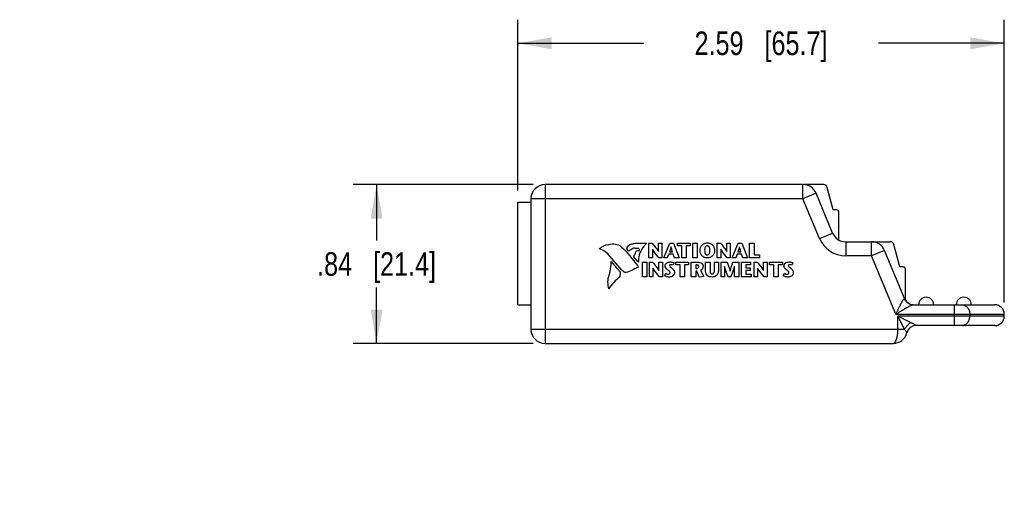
# Model space of a CAD drawing. Header units: inches. Extents: x 0 to 22, y 0 to 17.
# Tile 9 of 17: x 13.5 to 18.7, y 5.4 to 7.9. Entities that reach past the tile are written whole.
import ezdxf

# ---------------------------------------------------------------- set-up
doc = ezdxf.new("R2010")
doc.units = ezdxf.units.IN
doc.header["$LTSCALE"] = 1.21
doc.header["$MEASUREMENT"] = 0
doc.layers.get('0').update_dxf_attribs({"linetype": 'CONTINUOUS'})
for name, color, linetype in [('02___PRT_ALL_AXES', 7, 'CONTINUOUS'), ('DATUMCURVES', 7, 'CONTINUOUS'), ('DIMENSIONS', 7, 'CONTINUOUS')]:
    doc.layers.add(name, color=color, linetype=linetype)
doc.styles.get("Standard").update_dxf_attribs({"font": 'txt', "width": 0.8})
doc.dimstyles.new('DIMSTYLE_1', dxfattribs={"dimtxt": 0.125, "dimasz": 0.18, "dimexe": 0.125, "dimexo": 0.0625, "dimgap": 0.0625, "dimtad": 0, "dimtih": 1, "dimtoh": 1, "dimzin": 4, "dimdsep": 46, "dimtxsty": 'STANDARD', "dimblk": '_FILLED', "dimblk1": '_FILLED', "dimblk2": '_FILLED', "dimcen": 0.09, "dimadec": 0, "dimazin": 0, "dimtp": 0.001, "dimtm": 0.001, "dimtfac": 1, "dimtofl": 0, "dimtmove": 0, "dimatfit": 3, "dimldrblk": '_FILLED', "dimfxl": 1, "dimtolj": 1, "dimtzin": 4, "dimarcsym": 0})

# ---------------------------------------------------------------- blocks, each defined once
blk = doc.blocks.new('_FILLED')
at = {"color": 0, "linetype": 'BYBLOCK'}
blk.add_solid([(0, 0), (-1, 0.174), (-1, -0.174)], dxfattribs=at)
blk = doc.blocks.new('*D0')
at = {"layer": 'DIMENSIONS', "color": 2, "linetype": 'CONTINUOUS'}
for p, q in [((16.1001, 7.0407), (16.1001, 7.9462)), ((18.6855, 6.4457), (18.6855, 7.9462)), ((16.1001, 7.8212), (16.7678, 7.8212)), ((18.6855, 7.8212), (18.0178, 7.8212))]:
    blk.add_line(p, q, dxfattribs=at)
at = {"layer": 'DIMENSIONS', "color": 2, "linetype": 'CONTINUOUS', "xscale": 0.18, "yscale": 0.18, "zscale": 0.18, "rotation": 180}
blk.add_blockref('_FILLED', (16.1001, 7.8212), dxfattribs=at)
at = {"layer": 'DIMENSIONS', "color": 2, "linetype": 'CONTINUOUS', "xscale": 0.18, "yscale": 0.18, "zscale": 0.18}
blk.add_blockref('_FILLED', (18.6855, 7.8212), dxfattribs=at)
at = {"layer": 'DIMENSIONS', "color": 2, "linetype": 'CONTINUOUS', "insert": (17.3928, 7.8837), "char_height": 0.125, "width": 1.125, "attachment_point": 2, "line_spacing_factor": 0.9}
blk.add_mtext('2.59{\\Ftxt.shx;\\W1.000000;\\H0.125000; }[65.7]', dxfattribs=at)
blk = doc.blocks.new('*D1')
at = {"layer": 'DIMENSIONS', "color": 2, "linetype": 'CONTINUOUS'}
for p, q in [((16.1826, 7.0712), (15.2251, 7.0712)), ((15.3501, 7.0712), (15.3501, 6.7747)), ((15.3501, 6.2282), (15.3501, 6.5247)), ((16.1826, 6.2282), (15.2251, 6.2282))]:
    blk.add_line(p, q, dxfattribs=at)
at = {"layer": 'DIMENSIONS', "color": 2, "linetype": 'CONTINUOUS', "xscale": 0.18, "yscale": 0.18, "zscale": 0.18}
for p, rotation in [((15.3501, 7.0712), 90), ((15.3501, 6.2282), 270)]:
    blk.add_blockref('_FILLED', p, dxfattribs=dict(at, rotation=rotation))
at = {"layer": 'DIMENSIONS', "color": 2, "linetype": 'CONTINUOUS', "insert": (15.3501, 6.7122), "char_height": 0.125, "width": 1.025, "attachment_point": 2, "line_spacing_factor": 0.9}
blk.add_mtext('.84{\\Ftxt.shx;\\W1.000000;\\H0.125000; }[21.4]', dxfattribs=at)
blk = doc.blocks.new('*D3')
at = {"layer": 'DIMENSIONS', "color": 2, "linetype": 'CONTINUOUS'}
for p, q in [((11.6575, 6.7647), (11.6575, 5.3532)), ((12.277, 6.2407), (12.277, 5.3532)), ((11.6575, 5.4782), (11.2975, 5.4782)), ((12.277, 5.4782), (12.6751, 5.4782))]:
    blk.add_line(p, q, dxfattribs=at)
at = {"layer": 'DIMENSIONS', "color": 2, "linetype": 'CONTINUOUS', "xscale": 0.18, "yscale": 0.18, "zscale": 0.18}
blk.add_blockref('_FILLED', (11.6575, 5.4782), dxfattribs=at)
at = {"layer": 'DIMENSIONS', "color": 2, "linetype": 'CONTINUOUS', "xscale": 0.18, "yscale": 0.18, "zscale": 0.18, "rotation": 180}
blk.add_blockref('_FILLED', (12.277, 5.4782), dxfattribs=at)
at = {"layer": 'DIMENSIONS', "color": 2, "linetype": 'CONTINUOUS', "insert": (12.7376, 5.5407), "char_height": 0.125, "width": 1.025, "attachment_point": 1, "line_spacing_factor": 0.9}
blk.add_mtext('.62{\\Ftxt.shx;\\W1.000000;\\H0.125000; }[15.7]', dxfattribs=at)

msp = doc.modelspace()

# ---------------------------------------------------------------- linework, layer by layer
at = {"color": 7, "linetype": 'CONTINUOUS'}
for p, q in [((16.2451, 7.0712), (16.2451, 6.2282)), ((17.6158, 7.0712), (16.2451, 7.0712)), ((17.6158, 6.9962), (17.6158, 7.0712)), ((17.7257, 7.071), (17.6211, 7.071)), ((17.685, 7.0252), (17.6158, 6.9962)), ((17.7734, 6.8139), (17.685, 7.0252)), ((17.7767, 6.9372), (17.7447, 7.0564)), ((16.1001, 6.4332), (16.1001, 6.9782)), ((16.1001, 6.9782), (16.1701, 6.9782)), ((16.1701, 6.9962), (16.1701, 6.3032)), ((17.6158, 6.9962), (16.1701, 6.9962)), ((17.7042, 6.785), (17.6158, 6.9962)), ((17.7939, 6.9372), (17.7767, 6.9372)), ((17.8057, 6.7776), (17.8057, 6.9254)), ((17.7042, 6.785), (17.7734, 6.8139)), ((17.8426, 6.7679), (18.08, 6.7679)), ((17.8426, 6.7679), (17.8426, 6.6929)), ((17.9802, 6.6929), (17.9802, 6.7679)), ((18.131, 6.634), (18.099, 6.7533)), ((18.0493, 6.7218), (17.9802, 6.6929)), ((18.1572, 6.4639), (18.0493, 6.7218)), ((17.9802, 6.6929), (17.8426, 6.6929)), ((18.1097, 6.3832), (17.9802, 6.6929)), ((18.1483, 6.634), (18.131, 6.634)), ((18.1601, 6.4583), (18.1601, 6.6222)), ((18.1554, 6.4643), (18.1572, 6.4639)), ((16.1001, 6.4332), (16.1701, 6.4332)), ((18.1097, 6.3832), (18.6855, 6.3832)), ((18.2006, 6.4332), (18.6355, 6.4332)), ((18.4201, 6.3232), (18.4201, 6.4332)), ((18.5017, 6.3832), (18.5017, 6.3732)), ((18.6855, 6.3732), (18.1201, 6.3732)), ((18.1201, 6.3032), (18.1201, 6.3732)), ((18.155, 6.3033), (18.1201, 6.3732)), ((18.1901, 6.3382), (18.1201, 6.3732)), ((16.1701, 6.3032), (18.1201, 6.3032)), ((18.1201, 6.3032), (18.155, 6.3033)), ((18.1668, 6.2875), (18.1655, 6.2894)), ((18.1679, 6.2853), (18.1668, 6.2875)), ((18.1679, 6.2852), (18.1679, 6.2852)), ((18.2138, 6.3248), (18.2127, 6.3255)), ((18.2164, 6.3232), (18.2138, 6.3248)), ((18.6355, 6.3232), (18.2164, 6.3232)), ((16.2451, 6.2282), (18.0951, 6.2282))]:
    msp.add_line(p, q, dxfattribs=at)
for centre, radius, start, end in [((16.2451, 6.9962), 0.075, 90, 180), ((17.6158, 6.9962), 0.075, 22.7021, 90), ((17.7257, 7.0513), 0.0197, 15, 90), ((17.7939, 6.9254), 0.0118, 0, 90), ((17.8426, 6.8429), 0.075, 202.7021, 270), ((17.8426, 6.8429), 0.15, 202.7021, 270), ((17.9802, 6.6929), 0.075, 22.7021, 90), ((18.08, 6.7482), 0.0197, 15, 90), ((18.1483, 6.6222), 0.0118, 0, 90), ((18.2034, 6.4832), 0.05, 202.7021, 270), ((18.6355, 6.3832), 0.05, 0, 90), ((18.6355, 6.3732), 0.05, 270, 360), ((16.2451, 6.3032), 0.075, 180, 270), ((18.0951, 6.3032), 0.075, 269.9333, 346.1174), ((18.2164, 6.2732), 0.05, 89.9988, 166.107), ((18.2163, 6.2733), 0.0499, 160.9785, 166.0576), ((18.2164, 6.2735), 0.0498, 90.0026, 95.0952)]:
    msp.add_arc(centre, radius, start, end, dxfattribs=at)
for points, knots in [([(18.1097, 6.3832), (18.1118, 6.3878), (18.115, 6.3947), (18.1192, 6.4037), (18.1223, 6.4105), (18.1254, 6.4171), (18.1285, 6.4236), (18.1316, 6.4298), (18.1347, 6.4359), (18.1376, 6.4416), (18.1406, 6.447), (18.1434, 6.4519), (18.1457, 6.4556), (18.1475, 6.4582), (18.1488, 6.4599), (18.15, 6.4613), (18.1512, 6.4625), (18.1523, 6.4634), (18.1534, 6.4641), (18.1543, 6.4644), (18.155, 6.4644), (18.1553, 6.4644), (18.1554, 6.4643)], [0, 0, 0, 0, 0.159983, 0.239412, 0.318062, 0.395604, 0.471697, 0.545965, 0.617849, 0.686733, 0.751808, 0.812038, 0.866233, 0.890605, 0.912923, 0.93302, 0.950761, 0.96608, 0.979073, 0.990118, 0.995144, 1, 1, 1, 1]), ([(18.2006, 6.4332), (18.1958, 6.4332), (18.1861, 6.4347), (18.173, 6.4412), (18.1622, 6.4512), (18.1572, 6.4598), (18.1554, 6.4643)], [0, 0, 0, 0, 0.248023, 0.49703, 0.747661, 1, 1, 1, 1]), ([(18.1097, 6.3832), (18.114, 6.3859), (18.1225, 6.3913), (18.1353, 6.3993), (18.1478, 6.407), (18.1581, 6.4133), (18.1662, 6.418), (18.172, 6.4213), (18.1777, 6.4244), (18.1831, 6.4272), (18.1874, 6.4292), (18.1907, 6.4306), (18.1929, 6.4315), (18.1951, 6.4322), (18.1971, 6.4328), (18.1989, 6.4331), (18.2001, 6.4332), (18.2006, 6.4332)], [0, 0, 0, 0, 0.145725, 0.290379, 0.432534, 0.570519, 0.637188, 0.701764, 0.763642, 0.822128, 0.876218, 0.901274, 0.924767, 0.946518, 0.966372, 0.984212, 1, 1, 1, 1]), ([(18.4609, 6.4332), (18.4622, 6.4332), (18.4649, 6.4331), (18.4689, 6.4324), (18.4728, 6.4312), (18.4765, 6.4295), (18.4802, 6.4274), (18.4848, 6.424), (18.49, 6.4187), (18.4951, 6.4111), (18.4988, 6.4024), (18.5012, 6.393), (18.5017, 6.3865), (18.5017, 6.3832)], [0, 0, 0, 0, 0.056029, 0.112434, 0.169368, 0.227015, 0.285582, 0.345238, 0.468016, 0.595694, 0.727702, 0.863042, 1, 1, 1, 1]), ([(18.1901, 6.3382), (18.1883, 6.3373), (18.1847, 6.3353), (18.1796, 6.3318), (18.1746, 6.3278), (18.1699, 6.3234), (18.1655, 6.3187), (18.1615, 6.3137), (18.158, 6.3086), (18.156, 6.305), (18.1551, 6.3032)], [0, 0, 0, 0, 0.120005, 0.244357, 0.371488, 0.499997, 0.628507, 0.755639, 0.879993, 1, 1, 1, 1]), ([(18.2127, 6.3255), (18.2113, 6.3264), (18.208, 6.3284), (18.2006, 6.3327), (18.1944, 6.3361), (18.1901, 6.3382)], [0, 0, 0, 0, 0.196052, 0.437617, 1, 1, 1, 1]), ([(18.4609, 6.3232), (18.4622, 6.3232), (18.4649, 6.3234), (18.4689, 6.3241), (18.4728, 6.3253), (18.4765, 6.327), (18.4802, 6.3291), (18.4848, 6.3325), (18.49, 6.3378), (18.4951, 6.3454), (18.4988, 6.3541), (18.5012, 6.3635), (18.5017, 6.37), (18.5017, 6.3732)], [0, 0, 0, 0, 0.056029, 0.112434, 0.169368, 0.227015, 0.285582, 0.345238, 0.468016, 0.595694, 0.727702, 0.863042, 1, 1, 1, 1]), ([(18.0951, 6.2282), (18.0955, 6.2282), (18.0963, 6.2283), (18.0975, 6.2286), (18.0987, 6.229), (18.0999, 6.2296), (18.101, 6.2304), (18.1026, 6.2317), (18.1046, 6.2337), (18.1068, 6.2368), (18.1088, 6.2405), (18.1108, 6.2448), (18.1126, 6.2496), (18.1143, 6.255), (18.1158, 6.2609), (18.1171, 6.2672), (18.1181, 6.274), (18.119, 6.281), (18.1196, 6.2883), (18.12, 6.2957), (18.1201, 6.3007), (18.1201, 6.3033)], [0, 0, 0, 0, 0.014592, 0.029248, 0.044288, 0.060005, 0.076659, 0.094446, 0.133776, 0.17855, 0.229044, 0.285373, 0.347498, 0.415167, 0.48802, 0.565568, 0.647208, 0.732275, 0.820026, 0.909622, 1, 1, 1, 1]), ([(18.1655, 6.2894), (18.1649, 6.2903), (18.1635, 6.2924), (18.1611, 6.2957), (18.1583, 6.2994), (18.1562, 6.302), (18.155, 6.3033)], [0, 0, 0, 0, 0.194211, 0.430464, 0.701465, 1, 1, 1, 1])]:
    msp.add_open_spline(points, degree=3, knots=knots, dxfattribs=at)
at = {"layer": '02___PRT_ALL_AXES', "color": 7, "linetype": 'CONTINUOUS'}
msp.add_line((18.6855, 6.3732), (18.6855, 6.3832), dxfattribs=at)
for centre in [(18.2701, 6.4332), (18.4701, 6.4332)]:
    msp.add_arc(centre, 0.04, 0, 180, dxfattribs=at)
at = {"layer": 'DATUMCURVES', "color": 40, "linetype": 'CONTINUOUS'}
for p, q in [((16.7971, 6.6832), (16.7971, 6.7606)), ((16.7971, 6.7606), (16.814, 6.7606)), ((16.8476, 6.7163), (16.8476, 6.7606)), ((16.8476, 6.7606), (16.866, 6.7606)), ((16.866, 6.7606), (16.866, 6.6832)), ((16.8767, 6.6832), (16.9082, 6.7606)), ((16.9082, 6.7606), (16.9278, 6.7606)), ((16.9278, 6.7606), (16.9572, 6.6832)), ((16.9489, 6.7461), (16.9489, 6.7606)), ((16.9489, 6.7606), (17.0169, 6.7606)), ((17.0169, 6.7606), (17.0169, 6.7461)), ((17.0311, 6.6832), (17.0311, 6.7606)), ((17.0311, 6.7606), (17.0544, 6.7606)), ((17.0544, 6.7606), (17.0544, 6.6832)), ((17.1603, 6.6832), (17.1603, 6.7606)), ((17.1603, 6.7606), (17.1772, 6.7606)), ((17.2109, 6.7163), (17.2109, 6.7606)), ((17.2109, 6.7606), (17.2292, 6.7606)), ((17.2292, 6.7606), (17.2292, 6.6832)), ((17.2399, 6.6832), (17.2714, 6.7606)), ((17.2714, 6.7606), (17.291, 6.7606)), ((17.291, 6.7606), (17.3204, 6.6832)), ((17.3323, 6.6832), (17.3323, 6.7606)), ((17.3323, 6.7606), (17.3556, 6.7606)), ((17.3556, 6.7606), (17.3556, 6.6977)), ((16.6905, 6.7183), (16.6802, 6.7304)), ((16.8155, 6.7285), (16.8155, 6.6832)), ((16.8157, 6.7285), (16.8155, 6.7285)), ((16.8474, 6.7163), (16.8476, 6.7163)), ((16.9024, 6.7017), (16.8949, 6.6832)), ((16.9264, 6.7017), (16.9024, 6.7017)), ((16.9063, 6.7139), (16.9226, 6.7139)), ((16.9151, 6.7416), (16.9149, 6.7416)), ((16.9324, 6.6832), (16.9264, 6.7017)), ((16.9712, 6.7461), (16.9489, 6.7461)), ((16.9712, 6.6832), (16.9712, 6.7461)), ((16.9946, 6.7461), (16.9946, 6.6832)), ((17.0169, 6.7461), (16.9946, 6.7461)), ((17.1787, 6.7285), (17.1787, 6.6832)), ((17.1789, 6.7285), (17.1787, 6.7285)), ((17.2106, 6.7163), (17.2109, 6.7163)), ((17.2656, 6.7017), (17.2582, 6.6832)), ((17.2896, 6.7017), (17.2656, 6.7017)), ((17.2696, 6.7139), (17.2858, 6.7139)), ((17.2783, 6.7416), (17.2781, 6.7416)), ((17.2957, 6.6832), (17.2896, 6.7017)), ((17.3556, 6.6977), (17.3839, 6.6977)), ((17.3839, 6.6977), (17.3839, 6.6832)), ((16.7623, 6.5819), (16.7623, 6.6592)), ((16.7623, 6.6592), (16.7856, 6.6592)), ((16.7856, 6.6592), (16.7856, 6.5819)), ((16.8155, 6.6832), (16.7971, 6.6832)), ((16.8, 6.5819), (16.8, 6.6592)), ((16.8, 6.6592), (16.8169, 6.6592)), ((16.866, 6.6832), (16.8504, 6.6832)), ((16.8505, 6.6149), (16.8505, 6.6592)), ((16.8505, 6.6592), (16.8689, 6.6592)), ((16.8689, 6.6592), (16.8689, 6.5819)), ((16.8949, 6.6832), (16.8767, 6.6832)), ((16.9307, 6.6554), (16.9247, 6.6432)), ((16.9572, 6.6832), (16.9324, 6.6832)), ((16.9402, 6.6448), (16.9402, 6.6592)), ((16.9402, 6.6592), (17.0082, 6.6592)), ((16.9625, 6.6448), (16.9402, 6.6448)), ((16.9625, 6.5819), (16.9625, 6.6448)), ((16.9946, 6.6832), (16.9712, 6.6832)), ((16.9858, 6.6448), (16.9858, 6.5819)), ((17.0082, 6.6448), (16.9858, 6.6448)), ((17.0082, 6.6592), (17.0082, 6.6448)), ((17.0223, 6.5819), (17.0223, 6.6592)), ((17.0223, 6.6592), (17.0568, 6.6592)), ((17.0544, 6.6832), (17.0311, 6.6832)), ((17.0457, 6.6448), (17.0457, 6.6257)), ((17.0519, 6.6448), (17.0457, 6.6448)), ((17.0985, 6.6119), (17.0985, 6.6592)), ((17.0985, 6.6592), (17.1219, 6.6592)), ((17.1219, 6.6592), (17.1219, 6.6188)), ((17.1459, 6.6191), (17.1459, 6.6592)), ((17.1459, 6.6592), (17.1661, 6.6592)), ((17.1787, 6.6832), (17.1603, 6.6832)), ((17.1661, 6.6592), (17.1661, 6.6125)), ((17.1809, 6.5819), (17.1809, 6.6592)), ((17.1809, 6.6592), (17.2125, 6.6592)), ((17.2292, 6.6832), (17.2136, 6.6832)), ((17.2582, 6.6832), (17.2399, 6.6832)), ((17.2438, 6.6592), (17.2748, 6.6592)), ((17.2748, 6.6592), (17.2748, 6.5819)), ((17.2891, 6.5819), (17.2891, 6.6592)), ((17.2891, 6.6592), (17.3361, 6.6592)), ((17.3204, 6.6832), (17.2957, 6.6832)), ((17.3124, 6.6448), (17.3124, 6.6295)), ((17.3361, 6.6448), (17.3124, 6.6448)), ((17.3839, 6.6832), (17.3323, 6.6832)), ((17.3361, 6.6592), (17.3361, 6.6448)), ((17.3561, 6.5819), (17.3561, 6.6592)), ((17.3561, 6.6592), (17.373, 6.6592)), ((17.4067, 6.6592), (17.425, 6.6592)), ((17.4067, 6.6149), (17.4067, 6.6592)), ((17.425, 6.6592), (17.425, 6.5819)), ((17.4381, 6.6592), (17.5061, 6.6592)), ((17.4381, 6.6448), (17.4381, 6.6592)), ((17.4604, 6.6448), (17.4381, 6.6448)), ((17.4604, 6.5819), (17.4604, 6.6448)), ((17.5061, 6.6448), (17.4837, 6.6448)), ((17.4837, 6.6448), (17.4837, 6.5819)), ((17.5061, 6.6592), (17.5061, 6.6448)), ((17.5621, 6.6554), (17.5562, 6.6432)), ((16.6437, 6.6082), (16.6433, 6.5809)), ((16.8183, 6.6272), (16.8183, 6.5819)), ((16.8186, 6.6272), (16.8183, 6.6272)), ((16.8503, 6.6149), (16.8505, 6.6149)), ((16.8797, 6.5876), (16.8868, 6.6004)), ((17.0457, 6.6257), (17.0523, 6.6257)), ((17.0457, 6.6112), (17.0457, 6.5819)), ((17.0518, 6.6112), (17.0457, 6.6112)), ((17.064, 6.5805), (17.0518, 6.6112)), ((17.0719, 6.6162), (17.089, 6.5831)), ((17.1992, 6.636), (17.1992, 6.5819)), ((17.1995, 6.636), (17.1992, 6.636)), ((17.2283, 6.6116), (17.2285, 6.6116)), ((17.2514, 6.636), (17.2512, 6.636)), ((17.2514, 6.5819), (17.2514, 6.636)), ((17.3124, 6.6295), (17.3356, 6.6295)), ((17.3124, 6.615), (17.3124, 6.5963)), ((17.3356, 6.615), (17.3124, 6.615)), ((17.3124, 6.5963), (17.3409, 6.5963)), ((17.3356, 6.6295), (17.3356, 6.615)), ((17.3409, 6.5963), (17.3409, 6.5819)), ((17.3745, 6.6272), (17.3745, 6.5819)), ((17.3747, 6.6272), (17.3745, 6.6272)), ((17.4064, 6.6149), (17.4067, 6.6149)), ((17.5112, 6.5876), (17.5182, 6.6004)), ((16.7856, 6.5819), (16.7623, 6.5819)), ((16.8183, 6.5819), (16.8, 6.5819)), ((16.8689, 6.5819), (16.8533, 6.5819)), ((16.9858, 6.5819), (16.9625, 6.5819)), ((17.0457, 6.5819), (17.0223, 6.5819)), ((17.089, 6.5831), (17.064, 6.5805)), ((17.1992, 6.5819), (17.1809, 6.5819)), ((17.2329, 6.5819), (17.2182, 6.5819)), ((17.2748, 6.5819), (17.2514, 6.5819)), ((17.3409, 6.5819), (17.2891, 6.5819)), ((17.3745, 6.5819), (17.3561, 6.5819)), ((17.425, 6.5819), (17.4094, 6.5819)), ((17.4837, 6.5819), (17.4604, 6.5819))]:
    msp.add_line(p, q, dxfattribs=at)
for points in [[(16.5337, 6.7323), (16.5495, 6.743), (16.5647, 6.7505), (16.5834, 6.7539)], [(16.5834, 6.7539), (16.6069, 6.7582), (16.6324, 6.7585), (16.65, 6.7416)], [(16.5346, 6.7297), (16.5333, 6.7301), (16.533, 6.7318), (16.5337, 6.7323)], [(16.5781, 6.7039), (16.5658, 6.716), (16.5511, 6.7246), (16.5346, 6.7297)], [(16.6658, 6.6062), (16.6327, 6.6364), (16.6099, 6.6725), (16.5781, 6.7039)], [(16.65, 6.7416), (16.6831, 6.7096), (16.71, 6.6761), (16.7391, 6.6395)], [(16.7111, 6.7328), (16.7036, 6.729), (16.6985, 6.7207), (16.6905, 6.7183)], [(16.7198, 6.7345), (16.717, 6.7356), (16.7137, 6.7342), (16.7111, 6.7328)], [(16.7167, 6.6884), (16.7199, 6.6946), (16.7233, 6.701), (16.725, 6.7078)], [(16.742, 6.6594), (16.732, 6.6675), (16.7254, 6.679), (16.7167, 6.6884)], [(16.9247, 6.6432), (16.9214, 6.6453), (16.9172, 6.6461), (16.9133, 6.6461)], [(17.5562, 6.6432), (17.5528, 6.6452), (17.5487, 6.6461), (17.5448, 6.6461)], [(16.5838, 6.5175), (16.5781, 6.5417), (16.5778, 6.5687), (16.5862, 6.5921)], [(16.676, 6.604), (16.6725, 6.6027), (16.668, 6.6042), (16.6658, 6.6062)], [(16.7392, 6.6336), (16.7185, 6.6218), (16.698, 6.6121), (16.676, 6.604)], [(16.7391, 6.6395), (16.7403, 6.6381), (16.7402, 6.6342), (16.7392, 6.6336)], [(16.6433, 6.5809), (16.6197, 6.5641), (16.5988, 6.5423), (16.5838, 6.5175)]]:
    msp.add_open_spline(points, degree=3, dxfattribs=at)
for points, knots in [([(16.6802, 6.7304), (16.6804, 6.7333), (16.6832, 6.7442), (16.6932, 6.7526), (16.7012, 6.7548)], [0, 0, 0, 0, 0.256453, 1, 1, 1, 1]), ([(16.7012, 6.7548), (16.707, 6.7565), (16.7218, 6.76), (16.7506, 6.7613), (16.7732, 6.761), (16.7867, 6.7611)], [0, 0, 0, 0, 0.211268, 0.52906, 1, 1, 1, 1]), ([(16.7867, 6.7611), (16.7655, 6.7422), (16.7426, 6.7073), (16.7407, 6.6688), (16.742, 6.6594)], [0, 0, 0, 0, 0.749461, 1, 1, 1, 1]), ([(16.814, 6.7606), (16.8203, 6.7528), (16.8319, 6.7385), (16.8435, 6.7238), (16.8474, 6.7163)], [0, 0, 0, 0, 0.540049, 1, 1, 1, 1]), ([(17.0688, 6.7228), (17.0688, 6.7282), (17.0709, 6.7385), (17.0791, 6.7512), (17.0894, 6.7583), (17.0992, 6.7614), (17.1074, 6.7622), (17.1155, 6.7614), (17.1253, 6.7583), (17.1356, 6.7512), (17.1438, 6.7385), (17.1458, 6.7282), (17.1458, 6.7228)], [0, 0, 0, 0, 0.124996, 0.249992, 0.374988, 0.437486, 0.499984, 0.562486, 0.624988, 0.749992, 0.874996, 1, 1, 1, 1]), ([(17.1772, 6.7606), (17.1836, 6.7528), (17.1951, 6.7385), (17.2067, 6.7238), (17.2106, 6.7163)], [0, 0, 0, 0, 0.540043, 1, 1, 1, 1]), ([(16.7434, 6.7314), (16.7379, 6.7329), (16.7297, 6.7317), (16.7219, 6.7337), (16.7198, 6.7345)], [0, 0, 0, 0, 0.721679, 1, 1, 1, 1]), ([(16.725, 6.7078), (16.7262, 6.7123), (16.7321, 6.7213), (16.7423, 6.7218), (16.7469, 6.7217)], [0, 0, 0, 0, 0.500508, 1, 1, 1, 1]), ([(16.7469, 6.7217), (16.7474, 6.7217), (16.7469, 6.7242), (16.7466, 6.7266), (16.7453, 6.7308), (16.7434, 6.7314)], [0, 0, 0, 0, 0.132077, 0.432459, 1, 1, 1, 1]), ([(16.8504, 6.6832), (16.8409, 6.6947), (16.8285, 6.7091), (16.8178, 6.7249), (16.8157, 6.7285)], [0, 0, 0, 0, 0.779665, 1, 1, 1, 1]), ([(16.9149, 6.7416), (16.9142, 6.739), (16.9115, 6.7297), (16.9084, 6.7206), (16.9063, 6.7139)], [0, 0, 0, 0, 0.276414, 1, 1, 1, 1]), ([(16.9226, 6.7139), (16.9207, 6.7206), (16.9181, 6.7298), (16.9157, 6.739), (16.9151, 6.7416)], [0, 0, 0, 0, 0.722734, 1, 1, 1, 1]), ([(17.1458, 6.7228), (17.1458, 6.717), (17.144, 6.7061), (17.1363, 6.693), (17.1261, 6.6856), (17.116, 6.6824), (17.1074, 6.6816), (17.0987, 6.6824), (17.0886, 6.6856), (17.0784, 6.693), (17.0707, 6.7061), (17.0688, 6.717), (17.0688, 6.7228)], [0, 0, 0, 0, 0.124934, 0.249869, 0.374803, 0.43727, 0.499737, 0.56227, 0.624803, 0.749869, 0.874934, 1, 1, 1, 1]), ([(17.1215, 6.7228), (17.1215, 6.7262), (17.121, 6.7325), (17.1185, 6.7399), (17.1148, 6.7438), (17.1109, 6.7455), (17.1074, 6.7459), (17.1038, 6.7455), (17.0999, 6.7438), (17.0962, 6.7399), (17.0937, 6.7325), (17.0932, 6.7262), (17.0932, 6.7228)], [0, 0, 0, 0, 0.125009, 0.250017, 0.375026, 0.437531, 0.500035, 0.562531, 0.625026, 0.750017, 0.875009, 1, 1, 1, 1]), ([(17.0932, 6.7228), (17.0932, 6.7191), (17.0937, 6.7124), (17.0961, 6.7045), (17.0997, 6.7002), (17.1037, 6.6983), (17.1074, 6.6979), (17.1111, 6.6983), (17.115, 6.7002), (17.1187, 6.7045), (17.121, 6.7124), (17.1215, 6.7191), (17.1215, 6.7228)], [0, 0, 0, 0, 0.124992, 0.249983, 0.374975, 0.437471, 0.499967, 0.562471, 0.624975, 0.749983, 0.874992, 1, 1, 1, 1]), ([(17.2136, 6.6832), (17.2042, 6.6947), (17.1918, 6.7091), (17.181, 6.7249), (17.1789, 6.7285)], [0, 0, 0, 0, 0.779663, 1, 1, 1, 1]), ([(17.2781, 6.7416), (17.2774, 6.739), (17.2748, 6.7297), (17.2716, 6.7206), (17.2696, 6.7139)], [0, 0, 0, 0, 0.276402, 1, 1, 1, 1]), ([(17.2858, 6.7139), (17.284, 6.7206), (17.2813, 6.7298), (17.2789, 6.739), (17.2783, 6.7416)], [0, 0, 0, 0, 0.722738, 1, 1, 1, 1]), ([(16.5862, 6.5921), (16.5882, 6.5978), (16.5949, 6.6207), (16.5964, 6.6447), (16.5972, 6.6624)], [0, 0, 0, 0, 0.254109, 1, 1, 1, 1]), ([(16.5972, 6.6624), (16.609, 6.6488), (16.6248, 6.631), (16.64, 6.6127), (16.6437, 6.6082)], [0, 0, 0, 0, 0.756256, 1, 1, 1, 1]), ([(16.8169, 6.6592), (16.8232, 6.6515), (16.8348, 6.6371), (16.8463, 6.6224), (16.8503, 6.6149)], [0, 0, 0, 0, 0.540063, 1, 1, 1, 1]), ([(16.8833, 6.6398), (16.8833, 6.6455), (16.8888, 6.6545), (16.9002, 6.6596), (16.9093, 6.6609), (16.9171, 6.6602), (16.9239, 6.6586), (16.9284, 6.6568), (16.9307, 6.6554)], [0, 0, 0, 0, 0.292909, 0.457873, 0.637971, 0.757498, 0.86106, 1, 1, 1, 1]), ([(16.9133, 6.6461), (16.9115, 6.6461), (16.9082, 6.6457), (16.9052, 6.6399), (16.9124, 6.6332), (16.9173, 6.6295), (16.9205, 6.6265)], [0, 0, 0, 0, 0.179283, 0.306066, 0.5642, 1, 1, 1, 1]), ([(17.0616, 6.6353), (17.0616, 6.638), (17.0599, 6.6438), (17.0542, 6.6448), (17.0519, 6.6448)], [0, 0, 0, 0, 0.540526, 1, 1, 1, 1]), ([(17.0568, 6.6592), (17.064, 6.6592), (17.0784, 6.6577), (17.0849, 6.6441), (17.0849, 6.6386)], [0, 0, 0, 0, 0.563745, 1, 1, 1, 1]), ([(17.2125, 6.6592), (17.2138, 6.6555), (17.2195, 6.6398), (17.2248, 6.6239), (17.2283, 6.6116)], [0, 0, 0, 0, 0.235684, 1, 1, 1, 1]), ([(17.2285, 6.6116), (17.2297, 6.6159), (17.2344, 6.632), (17.2398, 6.6477), (17.2438, 6.6592)], [0, 0, 0, 0, 0.270729, 1, 1, 1, 1]), ([(17.373, 6.6592), (17.3794, 6.6515), (17.3909, 6.6371), (17.4025, 6.6224), (17.4064, 6.6149)], [0, 0, 0, 0, 0.54017, 1, 1, 1, 1]), ([(17.5148, 6.6398), (17.5148, 6.6455), (17.5202, 6.6545), (17.5317, 6.6596), (17.5407, 6.6609), (17.5486, 6.6602), (17.5554, 6.6586), (17.5599, 6.6568), (17.5621, 6.6554)], [0, 0, 0, 0, 0.292904, 0.457976, 0.638139, 0.757426, 0.860964, 1, 1, 1, 1]), ([(17.5448, 6.6461), (17.543, 6.6461), (17.5396, 6.6457), (17.5366, 6.6399), (17.5438, 6.6332), (17.5488, 6.6295), (17.552, 6.6265)], [0, 0, 0, 0, 0.179325, 0.306112, 0.564016, 1, 1, 1, 1]), ([(16.8533, 6.5819), (16.8438, 6.5933), (16.8314, 6.6078), (16.8207, 6.6236), (16.8186, 6.6272)], [0, 0, 0, 0, 0.779529, 1, 1, 1, 1]), ([(16.9329, 6.6033), (16.9329, 6.6011), (16.9317, 6.596), (16.9272, 6.5884), (16.9197, 6.5833), (16.9115, 6.5809), (16.9044, 6.5804), (16.8973, 6.5808), (16.8889, 6.5824), (16.8829, 6.585), (16.8797, 6.5876)], [0, 0, 0, 0, 0.098801, 0.23042, 0.393135, 0.493643, 0.613171, 0.71504, 0.81449, 1, 1, 1, 1]), ([(16.8962, 6.6191), (16.8928, 6.622), (16.886, 6.6272), (16.8833, 6.6359), (16.8833, 6.6398)], [0, 0, 0, 0, 0.531826, 1, 1, 1, 1]), ([(16.8868, 6.6004), (16.8906, 6.5975), (16.8974, 6.5939), (16.9072, 6.596), (16.9098, 6.6008), (16.9098, 6.6031)], [0, 0, 0, 0, 0.510172, 0.753369, 1, 1, 1, 1]), ([(16.9098, 6.6031), (16.9098, 6.6046), (16.9072, 6.6117), (16.9004, 6.6154), (16.8962, 6.6191)], [0, 0, 0, 0, 0.211623, 1, 1, 1, 1]), ([(16.9205, 6.6265), (16.9243, 6.623), (16.931, 6.6164), (16.9329, 6.6071), (16.9329, 6.6033)], [0, 0, 0, 0, 0.577357, 1, 1, 1, 1]), ([(17.0523, 6.6257), (17.0548, 6.6257), (17.0599, 6.628), (17.0616, 6.633), (17.0616, 6.6353)], [0, 0, 0, 0, 0.531146, 1, 1, 1, 1]), ([(17.0849, 6.6386), (17.0849, 6.6336), (17.0828, 6.6242), (17.0755, 6.618), (17.0719, 6.6162)], [0, 0, 0, 0, 0.547043, 1, 1, 1, 1]), ([(17.1327, 6.5805), (17.1242, 6.5805), (17.1103, 6.5829), (17.0996, 6.5978), (17.0985, 6.607), (17.0985, 6.6119)], [0, 0, 0, 0, 0.486414, 0.716033, 1, 1, 1, 1]), ([(17.1219, 6.6188), (17.1219, 6.6157), (17.122, 6.6102), (17.1234, 6.6028), (17.1275, 6.5974), (17.1317, 6.5967), (17.1338, 6.5967)], [0, 0, 0, 0, 0.32921, 0.582007, 0.781473, 1, 1, 1, 1]), ([(17.1661, 6.6125), (17.1661, 6.6036), (17.1597, 6.5846), (17.1408, 6.5805), (17.1327, 6.5805)], [0, 0, 0, 0, 0.521322, 1, 1, 1, 1]), ([(17.1338, 6.5967), (17.1373, 6.5967), (17.1461, 6.6035), (17.1459, 6.6134), (17.1459, 6.6191)], [0, 0, 0, 0, 0.384555, 1, 1, 1, 1]), ([(17.2182, 6.5819), (17.2166, 6.5861), (17.2099, 6.604), (17.2037, 6.6221), (17.1995, 6.636)], [0, 0, 0, 0, 0.237304, 1, 1, 1, 1]), ([(17.2512, 6.636), (17.2498, 6.6312), (17.2441, 6.6129), (17.2377, 6.595), (17.2329, 6.5819)], [0, 0, 0, 0, 0.267741, 1, 1, 1, 1]), ([(17.4094, 6.5819), (17.4, 6.5933), (17.3875, 6.6078), (17.3768, 6.6236), (17.3747, 6.6272)], [0, 0, 0, 0, 0.779529, 1, 1, 1, 1]), ([(17.5643, 6.6033), (17.5643, 6.6011), (17.5632, 6.596), (17.5587, 6.5884), (17.5512, 6.5833), (17.543, 6.5809), (17.5359, 6.5804), (17.5288, 6.5808), (17.5203, 6.5824), (17.5144, 6.585), (17.5112, 6.5876)], [0, 0, 0, 0, 0.098753, 0.230314, 0.392976, 0.49346, 0.612965, 0.714849, 0.814392, 1, 1, 1, 1]), ([(17.5276, 6.6191), (17.5243, 6.622), (17.5174, 6.6272), (17.5148, 6.6359), (17.5148, 6.6398)], [0, 0, 0, 0, 0.532317, 1, 1, 1, 1]), ([(17.5182, 6.6004), (17.522, 6.5975), (17.5288, 6.5939), (17.5387, 6.596), (17.5412, 6.6008), (17.5412, 6.6031)], [0, 0, 0, 0, 0.510932, 0.75385, 1, 1, 1, 1]), ([(17.5412, 6.6031), (17.5412, 6.6046), (17.5387, 6.6117), (17.5319, 6.6154), (17.5276, 6.6191)], [0, 0, 0, 0, 0.211593, 1, 1, 1, 1]), ([(17.552, 6.6265), (17.5558, 6.623), (17.5624, 6.6164), (17.5643, 6.6071), (17.5643, 6.6033)], [0, 0, 0, 0, 0.577206, 1, 1, 1, 1])]:
    msp.add_open_spline(points, degree=3, knots=knots, dxfattribs=at)

# ---------------------------------------------------------------- dimensions: what is measured, and where the dimension line sits
at = {"layer": 'DIMENSIONS', "color": 2, "linetype": 'CONTINUOUS'}
dim = msp.add_linear_dim(base=(18.6855, 7.8212), p1=(16.1001, 6.9782), p2=(18.6855, 6.3832), dimstyle='DIMSTYLE_1', dxfattribs=at)
dim.commit()
dim.dimension.update_dxf_attribs({"geometry": '*D0', "text_midpoint": (17.3928, 7.8212), "dimtype": 160})
for base, p1, p2, angle, picture, middle in [((15.3501, 6.2282), (16.2451, 7.0712), (16.2451, 6.2282), 270, '*D1', (15.3501, 6.6497)), ((11.6575, 5.4782), (12.277, 6.3032), (11.6575, 6.8272), 180, '*D3', (13.2501, 5.4782))]:
    dim = msp.add_linear_dim(base=base, p1=p1, p2=p2, angle=angle, dimstyle='DIMSTYLE_1', dxfattribs=at)
    dim.commit()
    dim.dimension.update_dxf_attribs({"geometry": picture, "text_midpoint": middle, "dimtype": 160})

doc.saveas('drawing.dxf')
